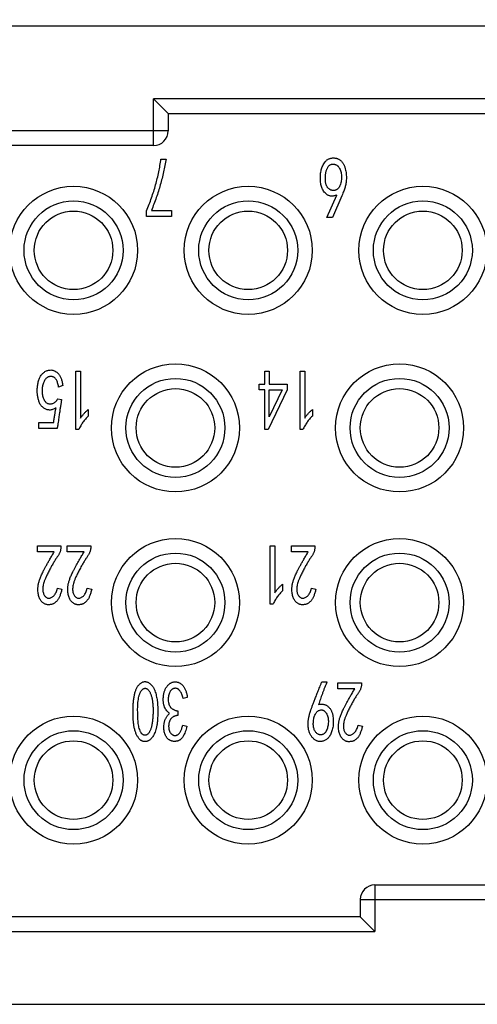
# Model space of a CAD drawing. Header units: millimetres. Extents: x 6 to 273, y 6 to 210.
# Tile 5 of 22: x 70 to 86, y 65 to 99. Entities that reach past the tile are written whole.
import ezdxf

# ---------------------------------------------------------------- set-up
doc = ezdxf.new("R2010")
doc.units = ezdxf.units.MM
doc.linetypes.add('SLD-Solid', pattern=[0])
doc.layers.add('DIMENSIONS', color=140, linetype='SLD-Solid', lineweight=25)
doc.styles.add('SLDTEXTSTYLE0', font='TXT', dxfattribs={"width": 0.7})
doc.dimstyles.new('SLDDIMSTYLE1', dxfattribs={"dimtxt": 2.158008, "dimasz": 3.302, "dimexe": 0, "dimexo": 0.0625, "dimgap": 0.539502, "dimtad": 0, "dimtih": 1, "dimtoh": 1, "dimrnd": 1e-09, "dimzin": 12, "dimdsep": 46, "dimtxsty": 'SLDTEXTSTYLE0', "dimsah": 1, "dimcen": 0.09, "dimadec": 0, "dimazin": 3, "dimtfac": 1, "dimtofl": 0, "dimtmove": 0, "dimatfit": 3, "dimfxl": 0, "dimfrac": 2, "dimtolj": 1, "dimtzin": 12, "dimarcsym": 0})

# ---------------------------------------------------------------- blocks, each defined once
blk = doc.blocks.new('_D_1')
at = {"layer": 'DIMENSIONS'}
for p, q in [((51.303, 96.896), (51.303, 116.674)), ((129.003, 96.896), (129.003, 116.674)), ((51.303, 113.499), (82.325, 113.499)), ((85.249, 113.499), (84.524, 113.499)), ((84.524, 113.499), (84.524, 110.07)), ((91.662, 113.499), (92.386, 113.499)), ((92.386, 113.499), (92.386, 110.07)), ((129.003, 113.499), (94.586, 113.499)), ((84.524, 110.07), (85.249, 110.07)), ((92.386, 110.07), (91.662, 110.07))]:
    blk.add_line(p, q, dxfattribs=at)
for points in [[(51.303, 113.499), (54.605, 112.991), (54.605, 114.007)], [(129.003, 113.499), (125.701, 114.007), (125.701, 112.991)]]:
    blk.add_solid(points, dxfattribs=at)
at = {"layer": 'DIMENSIONS', "char_height": 2.1167, "attachment_point": 1, "style": 'SLDTEXTSTYLE0'}
for s, insert in [('77.7', (85.249, 116.711)), ('3.06', (85.249, 112.798))]:
    blk.add_mtext(s, dxfattribs=dict(at, insert=insert))

msp = doc.modelspace()

# ---------------------------------------------------------------- linework, layer by layer
for p, q in [((120.453, 98.926), (59.853, 98.926)), ((105.403, 96.426), (74.903, 96.426)), ((74.903, 95.326), (74.903, 96.426)), ((74.903, 96.426), (75.403, 95.926)), ((75.403, 95.926), (75.403, 95.326)), ((75.403, 95.926), (104.903, 95.926)), ((74.903, 95.326), (66.603, 95.326)), ((74.903, 94.826), (74.903, 95.326)), ((75.403, 95.326), (74.903, 95.326)), ((74.903, 94.826), (66.603, 94.826)), ((75.156, 94.364), (75.333, 94.364)), ((80.86, 92.352), (81.196, 93.124)), ((81.372, 93.101), (81.044, 92.352)), ((74.659, 92.387), (74.659, 92.586)), ((75.517, 92.387), (74.659, 92.387)), ((74.828, 92.598), (75.517, 92.598)), ((75.517, 92.598), (75.517, 92.387)), ((81.044, 92.352), (80.86, 92.352)), ((72.233, 87.079), (72.393, 87.079)), ((72.233, 85.067), (72.233, 87.079)), ((72.393, 87.079), (72.393, 85.465)), ((78.722, 87.079), (78.875, 87.079)), ((78.722, 86.634), (78.722, 87.079)), ((78.875, 87.079), (78.875, 86.634)), ((79.933, 87.079), (80.093, 87.079)), ((79.933, 85.067), (79.933, 87.079)), ((80.093, 87.079), (80.093, 85.465)), ((78.53, 86.634), (78.722, 86.634)), ((78.53, 86.435), (78.53, 86.634)), ((78.875, 86.634), (79.492, 86.634)), ((79.492, 86.634), (79.492, 86.435)), ((71.784, 86.588), (71.64, 86.529)), ((78.722, 86.435), (78.53, 86.435)), ((78.722, 85.067), (78.722, 86.435)), ((79.492, 86.435), (78.843, 85.067)), ((78.875, 85.512), (78.875, 86.435)), ((78.875, 86.435), (79.324, 86.435)), ((79.324, 86.435), (78.875, 85.512)), ((71.608, 86.131), (71.744, 86.108)), ((72.657, 85.757), (72.657, 85.535)), ((80.357, 85.757), (80.357, 85.535)), ((70.958, 85.313), (71.471, 85.313)), ((70.958, 85.102), (70.958, 85.313)), ((71.592, 85.102), (70.958, 85.102)), ((72.329, 85.067), (72.233, 85.067)), ((78.843, 85.067), (78.722, 85.067)), ((80.029, 85.067), (79.933, 85.067)), ((70.91, 80.868), (70.91, 81.079)), ((70.91, 81.079), (71.72, 81.079)), ((71.487, 80.868), (70.91, 80.868)), ((71.72, 81.079), (71.72, 81.032)), ((71.936, 80.868), (71.936, 81.079)), ((71.936, 81.079), (72.746, 81.079)), ((72.513, 80.868), (71.936, 80.868)), ((72.746, 81.079), (72.746, 81.032)), ((78.907, 79.067), (78.907, 81.079)), ((78.907, 81.079), (79.067, 81.079)), ((79.067, 81.079), (79.067, 79.465)), ((79.636, 80.868), (79.636, 81.079)), ((79.636, 81.079), (80.446, 81.079)), ((80.213, 80.868), (79.636, 80.868)), ((80.446, 81.079), (80.446, 81.032)), ((71.599, 79.617), (71.752, 79.582)), ((72.625, 79.617), (72.778, 79.582)), ((79.332, 79.757), (79.332, 79.535)), ((80.325, 79.617), (80.478, 79.582)), ((79.003, 79.067), (78.907, 79.067)), ((80.684, 76.409), (80.86, 76.409)), ((81.237, 76.374), (82.046, 76.374)), ((81.237, 76.164), (81.237, 76.374)), ((81.814, 76.164), (81.237, 76.164)), ((82.046, 76.374), (82.046, 76.327)), ((76.062, 75.871), (75.918, 75.836)), ((75.734, 75.403), (75.734, 75.251)), ((75.902, 74.912), (76.046, 74.877)), ((81.926, 74.912), (82.078, 74.877)), ((82.503, 69.426), (82.503, 68.926)), ((82.503, 69.426), (97.803, 69.426)), ((82.003, 68.926), (82.003, 68.326)), ((82.003, 68.926), (82.503, 68.926)), ((82.503, 68.926), (82.503, 67.826)), ((82.503, 68.926), (97.803, 68.926)), ((82.003, 68.326), (64.903, 68.326)), ((82.503, 67.826), (82.003, 68.326)), ((64.903, 67.826), (82.503, 67.826)), ((59.853, 65.326), (120.453, 65.326))]:
    msp.add_line(p, q)
for centre, radius in [((72.153, 91.226), 2.2), ((78.153, 91.226), 2.2), ((84.153, 91.226), 2.2), ((72.153, 91.226), 1.35), ((78.153, 91.226), 1.35), ((84.153, 91.226), 1.35), ((75.653, 85.126), 2.2), ((83.353, 85.126), 2.2), ((75.653, 85.126), 1.35), ((83.353, 85.126), 1.35), ((75.653, 79.126), 2.2), ((83.353, 79.126), 2.2), ((75.653, 79.126), 1.35), ((83.353, 79.126), 1.35), ((72.153, 73.026), 2.2), ((78.153, 73.026), 2.2), ((84.153, 73.026), 2.2), ((72.153, 73.026), 1.35), ((78.153, 73.026), 1.35), ((84.153, 73.026), 1.35)]:
    msp.add_circle(centre, radius)
for centre, start, end in [((74.903, 95.326), 270, 0), ((82.503, 68.926), 90, 180)]:
    msp.add_arc(centre, 0.5, start, end)
for points, knots in [([(81.196, 93.124), (81.179, 93.118), (81.145, 93.106), (81.095, 93.094), (81.047, 93.088), (81.003, 93.088), (80.961, 93.093), (80.921, 93.105), (80.884, 93.123), (80.841, 93.155), (80.793, 93.2), (80.743, 93.258), (80.705, 93.321), (80.678, 93.387), (80.659, 93.457), (80.644, 93.528), (80.635, 93.603), (80.631, 93.68), (80.631, 93.758), (80.637, 93.836), (80.647, 93.914), (80.662, 93.99), (80.684, 94.064), (80.712, 94.135), (80.748, 94.202), (80.783, 94.255), (80.815, 94.294), (80.842, 94.319), (80.87, 94.341), (80.901, 94.36), (80.935, 94.376), (80.971, 94.387), (81.009, 94.395), (81.048, 94.399), (81.088, 94.401), (81.127, 94.398), (81.164, 94.393), (81.2, 94.383), (81.235, 94.371), (81.268, 94.354), (81.299, 94.335), (81.329, 94.312), (81.357, 94.286), (81.383, 94.257), (81.407, 94.225), (81.427, 94.191), (81.446, 94.155), (81.463, 94.116), (81.478, 94.074), (81.493, 94.016), (81.508, 93.942), (81.521, 93.853), (81.527, 93.766), (81.526, 93.708), (81.525, 93.68)], [0, 0, 0, 0, 0.019492, 0.037383, 0.054008, 0.069456, 0.084128, 0.098358, 0.112515, 0.126758, 0.154837, 0.181286, 0.206637, 0.231417, 0.256297, 0.28196, 0.308222, 0.335374, 0.362786, 0.390119, 0.417321, 0.444528, 0.47151, 0.498087, 0.524716, 0.551347, 0.564571, 0.577319, 0.589952, 0.602523, 0.615333, 0.628361, 0.641848, 0.65588, 0.669973, 0.683633, 0.696806, 0.709626, 0.722513, 0.735382, 0.748241, 0.761418, 0.774704, 0.788326, 0.801956, 0.815827, 0.830188, 0.845044, 0.860275, 0.876294, 0.908462, 0.939648, 0.970163, 1, 1, 1, 1]), ([(74.659, 92.586), (74.69, 92.66), (74.751, 92.807), (74.833, 93.029), (74.907, 93.252), (74.973, 93.474), (75.031, 93.696), (75.081, 93.919), (75.124, 94.141), (75.145, 94.29), (75.156, 94.364)], [0, 0, 0, 0, 0.129528, 0.257532, 0.384061, 0.509256, 0.633319, 0.756386, 0.878549, 1, 1, 1, 1]), ([(75.333, 94.364), (75.32, 94.29), (75.295, 94.141), (75.248, 93.92), (75.195, 93.698), (75.135, 93.477), (75.068, 93.257), (74.995, 93.036), (74.915, 92.816), (74.857, 92.671), (74.828, 92.598)], [0, 0, 0, 0, 0.1226011, 0.245455, 0.3690805, 0.493407, 0.6185443, 0.7447491, 0.8717481, 1, 1, 1, 1]), ([(80.871, 93.397), (80.867, 93.402), (80.857, 93.419), (80.841, 93.45), (80.828, 93.491), (80.817, 93.535), (80.809, 93.585), (80.805, 93.64), (80.803, 93.698), (80.804, 93.756), (80.808, 93.812), (80.814, 93.864), (80.823, 93.913), (80.834, 93.958), (80.848, 93.999), (80.864, 94.037), (80.883, 94.071), (80.904, 94.101), (80.925, 94.127), (80.949, 94.148), (80.973, 94.166), (80.999, 94.178), (81.027, 94.186), (81.055, 94.19), (81.085, 94.189), (81.114, 94.185), (81.141, 94.177), (81.168, 94.167), (81.193, 94.152), (81.216, 94.135), (81.239, 94.115), (81.259, 94.092), (81.271, 94.075), (81.277, 94.066)], [0, 0, 0, 0, 0.0088317, 0.0253855, 0.0434077, 0.0628738, 0.0840223, 0.1071835, 0.1321153, 0.1574088, 0.1811046, 0.2032429, 0.2240908, 0.2437346, 0.2622775, 0.279674, 0.295995, 0.3113972, 0.3255687, 0.3389303, 0.3514352, 0.3636467, 0.3754769, 0.3875013, 0.3999672, 0.4125618, 0.4247443, 0.4365858, 0.4485641, 0.4607701, 0.4733553, 0.4864735, 0.5, 0.5, 0.5, 0.5]), ([(81.277, 94.066), (81.289, 94.047), (81.311, 94.006), (81.335, 93.939), (81.35, 93.864), (81.358, 93.785), (81.358, 93.702), (81.35, 93.62), (81.334, 93.54), (81.315, 93.476), (81.295, 93.428), (81.277, 93.396), (81.258, 93.368), (81.237, 93.343), (81.212, 93.323), (81.186, 93.307), (81.158, 93.295), (81.128, 93.287), (81.098, 93.283), (81.068, 93.283), (81.038, 93.286), (81.01, 93.293), (80.982, 93.304), (80.955, 93.318), (80.928, 93.336), (80.903, 93.358), (80.884, 93.378), (80.874, 93.392), (80.871, 93.397)], [0.5, 0.5, 0.5, 0.5, 0.5285324, 0.5584976, 0.5903781, 0.624821, 0.6601869, 0.6949944, 0.7292064, 0.7633452, 0.7798514, 0.7952656, 0.8096019, 0.8232372, 0.8363759, 0.8490409, 0.8620098, 0.8750767, 0.888191, 0.9008361, 0.9131802, 0.9256246, 0.9382151, 0.9510853, 0.9644016, 0.9785731, 0.9932291, 1, 1, 1, 1]), ([(81.525, 93.68), (81.523, 93.653), (81.52, 93.6), (81.511, 93.525), (81.498, 93.457), (81.481, 93.392), (81.46, 93.328), (81.435, 93.259), (81.405, 93.182), (81.384, 93.129), (81.372, 93.101)], [0, 0, 0, 0, 0.135494, 0.261459, 0.37634, 0.482502, 0.590689, 0.713441, 0.84972, 1, 1, 1, 1]), ([(72.153, 89.526), (71.215, 89.526), (70.453, 90.288), (70.453, 92.164), (71.215, 92.926), (72.153, 92.926)], [0, 0, 0, 0, 0.5, 0.5, 1, 1, 1, 1]), ([(72.153, 92.926), (73.091, 92.926), (73.853, 92.164), (73.853, 90.288), (73.091, 89.526), (72.153, 89.526)], [0, 0, 0, 0, 0.5, 0.5, 1, 1, 1, 1]), ([(78.153, 89.526), (77.215, 89.526), (76.453, 90.288), (76.453, 92.164), (77.215, 92.926), (78.153, 92.926)], [0, 0, 0, 0, 0.5, 0.5, 1, 1, 1, 1]), ([(78.153, 92.926), (79.091, 92.926), (79.853, 92.164), (79.853, 90.288), (79.091, 89.526), (78.153, 89.526)], [0, 0, 0, 0, 0.5, 0.5, 1, 1, 1, 1]), ([(84.153, 89.526), (83.215, 89.526), (82.453, 90.288), (82.453, 92.164), (83.215, 92.926), (84.153, 92.926)], [0, 0, 0, 0, 0.5, 0.5, 1, 1, 1, 1]), ([(84.153, 92.926), (85.091, 92.926), (85.853, 92.164), (85.853, 90.288), (85.091, 89.526), (84.153, 89.526)], [0, 0, 0, 0, 0.5, 0.5, 1, 1, 1, 1]), ([(71.551, 85.816), (71.532, 85.803), (71.495, 85.779), (71.438, 85.755), (71.382, 85.741), (71.328, 85.738), (71.275, 85.745), (71.224, 85.759), (71.174, 85.781), (71.126, 85.809), (71.081, 85.844), (71.043, 85.885), (71.01, 85.932), (70.978, 86.003), (70.947, 86.095), (70.925, 86.189), (70.913, 86.265), (70.908, 86.324), (70.905, 86.385), (70.906, 86.448), (70.91, 86.512), (70.917, 86.578), (70.928, 86.644), (70.941, 86.71), (70.959, 86.774), (70.981, 86.833), (71.007, 86.885), (71.037, 86.933), (71.071, 86.975), (71.109, 87.012), (71.15, 87.045), (71.194, 87.074), (71.243, 87.097), (71.295, 87.111), (71.35, 87.117), (71.408, 87.116), (71.468, 87.103), (71.527, 87.077), (71.584, 87.037), (71.629, 86.994), (71.663, 86.953), (71.687, 86.916), (71.709, 86.873), (71.728, 86.826), (71.745, 86.774), (71.761, 86.716), (71.774, 86.654), (71.78, 86.61), (71.784, 86.588)], [0, 0, 0, 0, 0.024615, 0.04684, 0.067103, 0.086036, 0.104627, 0.123428, 0.142804, 0.162954, 0.183386, 0.203344, 0.223637, 0.244575, 0.286534, 0.32744, 0.34798, 0.368988, 0.390863, 0.413493, 0.43663, 0.460166, 0.484196, 0.508759, 0.532605, 0.554919, 0.576061, 0.595926, 0.615098, 0.63395, 0.652807, 0.671638, 0.690572, 0.709564, 0.729368, 0.750302, 0.772007, 0.79456, 0.81898, 0.846062, 0.860708, 0.876531, 0.893446, 0.911724, 0.93133, 0.952687, 0.975486, 1, 1, 1, 1]), ([(71.64, 86.529), (71.635, 86.554), (71.626, 86.601), (71.608, 86.667), (71.589, 86.725), (71.565, 86.773), (71.541, 86.814), (71.512, 86.845), (71.482, 86.868), (71.448, 86.881), (71.415, 86.887), (71.383, 86.891), (71.353, 86.891), (71.324, 86.888), (71.297, 86.881), (71.272, 86.87), (71.248, 86.857), (71.219, 86.833), (71.187, 86.799), (71.154, 86.751), (71.126, 86.699), (71.106, 86.64), (71.09, 86.576), (71.079, 86.509), (71.075, 86.438), (71.074, 86.366), (71.078, 86.294), (71.09, 86.226), (71.106, 86.164), (71.129, 86.109), (71.157, 86.061), (71.187, 86.02), (71.223, 85.989), (71.262, 85.966), (71.304, 85.953), (71.349, 85.948), (71.396, 85.954), (71.445, 85.966), (71.493, 85.99), (71.537, 86.026), (71.577, 86.074), (71.597, 86.111), (71.608, 86.131)], [0, 0, 0, 0, 0.03708, 0.070394, 0.099924, 0.125909, 0.148706, 0.169041, 0.187167, 0.204427, 0.221041, 0.236555, 0.251133, 0.265178, 0.2785, 0.29176, 0.305098, 0.318624, 0.34627, 0.374168, 0.402986, 0.433255, 0.465021, 0.498189, 0.532716, 0.568841, 0.604618, 0.63782, 0.668928, 0.698195, 0.725263, 0.749942, 0.772558, 0.794045, 0.815091, 0.836763, 0.859486, 0.884185, 0.910072, 0.937258, 0.966957, 1, 1, 1, 1]), ([(75.653, 83.426), (74.715, 83.426), (73.953, 84.188), (73.953, 86.064), (74.715, 86.826), (75.653, 86.826)], [0, 0, 0, 0, 0.5, 0.5, 1, 1, 1, 1]), ([(75.653, 86.826), (76.591, 86.826), (77.353, 86.064), (77.353, 84.188), (76.591, 83.426), (75.653, 83.426)], [0, 0, 0, 0, 0.5, 0.5, 1, 1, 1, 1]), ([(83.353, 83.426), (82.415, 83.426), (81.653, 84.188), (81.653, 86.064), (82.415, 86.826), (83.353, 86.826)], [0, 0, 0, 0, 0.5, 0.5, 1, 1, 1, 1]), ([(83.353, 86.826), (84.291, 86.826), (85.053, 86.064), (85.053, 84.188), (84.291, 83.426), (83.353, 83.426)], [0, 0, 0, 0, 0.5, 0.5, 1, 1, 1, 1]), ([(71.744, 86.108), (71.743, 86.104), (71.741, 86.094), (71.737, 86.075), (71.733, 86.049), (71.728, 86.017), (71.722, 85.977), (71.714, 85.932), (71.707, 85.879), (71.697, 85.819), (71.687, 85.753), (71.677, 85.68), (71.664, 85.6), (71.652, 85.514), (71.638, 85.42), (71.623, 85.32), (71.608, 85.213), (71.597, 85.14), (71.592, 85.102)], [0, 0, 0, 0, 0.012193, 0.031236, 0.056717, 0.089058, 0.127842, 0.173554, 0.226065, 0.285503, 0.350962, 0.423706, 0.502957, 0.589008, 0.681565, 0.780986, 0.887271, 1, 1, 1, 1]), ([(71.471, 85.313), (71.475, 85.338), (71.481, 85.388), (71.491, 85.461), (71.501, 85.53), (71.511, 85.595), (71.521, 85.656), (71.531, 85.713), (71.541, 85.765), (71.548, 85.799), (71.551, 85.816)], [0, 0, 0, 0, 0.152626, 0.296822, 0.433564, 0.562611, 0.68326, 0.796363, 0.901937, 1, 1, 1, 1]), ([(72.393, 85.465), (72.411, 85.49), (72.448, 85.542), (72.511, 85.615), (72.581, 85.688), (72.631, 85.734), (72.657, 85.757)], [0, 0, 0, 0, 0.236834, 0.481105, 0.735438, 1, 1, 1, 1]), ([(80.093, 85.465), (80.111, 85.49), (80.148, 85.542), (80.211, 85.615), (80.281, 85.688), (80.331, 85.734), (80.357, 85.757)], [0, 0, 0, 0, 0.236834, 0.481105, 0.735438, 1, 1, 1, 1]), ([(72.657, 85.535), (72.625, 85.501), (72.559, 85.433), (72.473, 85.319), (72.395, 85.197), (72.351, 85.111), (72.329, 85.067)], [0, 0, 0, 0, 0.246105, 0.493546, 0.744232, 1, 1, 1, 1]), ([(80.357, 85.535), (80.325, 85.501), (80.259, 85.433), (80.173, 85.319), (80.095, 85.197), (80.051, 85.111), (80.029, 85.067)], [0, 0, 0, 0, 0.246105, 0.493546, 0.744232, 1, 1, 1, 1]), ([(71.351, 79.055), (71.338, 79.054), (71.313, 79.051), (71.276, 79.05), (71.24, 79.054), (71.207, 79.061), (71.173, 79.073), (71.141, 79.09), (71.107, 79.114), (71.073, 79.143), (71.04, 79.18), (71.011, 79.224), (70.985, 79.277), (70.961, 79.337), (70.942, 79.405), (70.931, 79.48), (70.927, 79.561), (70.929, 79.633), (70.934, 79.694), (70.943, 79.742), (70.953, 79.793), (70.967, 79.846), (70.984, 79.901), (71.005, 79.959), (71.028, 80.018), (71.055, 80.081), (71.087, 80.15), (71.125, 80.226), (71.169, 80.311), (71.22, 80.405), (71.278, 80.508), (71.342, 80.62), (71.412, 80.741), (71.462, 80.825), (71.487, 80.868)], [0, 0, 0, 0, 0.017858, 0.03484, 0.05091, 0.066245, 0.081983, 0.098766, 0.117335, 0.137766, 0.159853, 0.184167, 0.210922, 0.240364, 0.272314, 0.306495, 0.343469, 0.38337, 0.404588, 0.426986, 0.450608, 0.475702, 0.501932, 0.529784, 0.558859, 0.589554, 0.623298, 0.66215, 0.70595, 0.754626, 0.808629, 0.867257, 0.931226, 1, 1, 1, 1]), ([(71.72, 81.032), (71.719, 81.018), (71.717, 80.989), (71.71, 80.947), (71.701, 80.905), (71.688, 80.865), (71.673, 80.826), (71.654, 80.788), (71.633, 80.751), (71.607, 80.715), (71.58, 80.677), (71.551, 80.635), (71.52, 80.587), (71.489, 80.535), (71.454, 80.478), (71.419, 80.415), (71.381, 80.348), (71.343, 80.278), (71.306, 80.207), (71.27, 80.139), (71.239, 80.075), (71.211, 80.015), (71.187, 79.959), (71.166, 79.907), (71.149, 79.86), (71.131, 79.804), (71.114, 79.739), (71.101, 79.666), (71.095, 79.598), (71.097, 79.536), (71.106, 79.48), (71.123, 79.429), (71.144, 79.382), (71.173, 79.342), (71.206, 79.309), (71.243, 79.286), (71.282, 79.275), (71.324, 79.276), (71.366, 79.287), (71.407, 79.306), (71.447, 79.335), (71.486, 79.371), (71.522, 79.418), (71.553, 79.475), (71.58, 79.542), (71.593, 79.591), (71.599, 79.617)], [0, 0, 0, 0, 0.017468, 0.034559, 0.051538, 0.068501, 0.085379, 0.102277, 0.119361, 0.13675, 0.155352, 0.176022, 0.198579, 0.223275, 0.250062, 0.278916, 0.309866, 0.342745, 0.375614, 0.40653, 0.435188, 0.461676, 0.486163, 0.508506, 0.528723, 0.546839, 0.579569, 0.609426, 0.636496, 0.661237, 0.683995, 0.705361, 0.725844, 0.745802, 0.764519, 0.781242, 0.797338, 0.813707, 0.830937, 0.848778, 0.868392, 0.889702, 0.913144, 0.93902, 0.967926, 1, 1, 1, 1]), ([(72.377, 79.055), (72.364, 79.054), (72.339, 79.051), (72.301, 79.05), (72.266, 79.054), (72.232, 79.061), (72.199, 79.073), (72.166, 79.09), (72.133, 79.114), (72.099, 79.143), (72.066, 79.18), (72.036, 79.224), (72.01, 79.277), (71.987, 79.337), (71.968, 79.405), (71.957, 79.48), (71.953, 79.561), (71.955, 79.633), (71.96, 79.694), (71.968, 79.742), (71.979, 79.793), (71.993, 79.846), (72.01, 79.901), (72.03, 79.959), (72.054, 80.018), (72.081, 80.081), (72.113, 80.15), (72.151, 80.226), (72.195, 80.311), (72.246, 80.405), (72.304, 80.508), (72.368, 80.62), (72.438, 80.741), (72.487, 80.825), (72.513, 80.868)], [0, 0, 0, 0, 0.017858, 0.03484, 0.05091, 0.066245, 0.081983, 0.098766, 0.117335, 0.137766, 0.159853, 0.184167, 0.210922, 0.240364, 0.272314, 0.306495, 0.343469, 0.38337, 0.404588, 0.426986, 0.450608, 0.475702, 0.501932, 0.529784, 0.558859, 0.589554, 0.623298, 0.66215, 0.70595, 0.754626, 0.808629, 0.867257, 0.931226, 1, 1, 1, 1]), ([(72.746, 81.032), (72.745, 81.018), (72.743, 80.989), (72.736, 80.947), (72.727, 80.905), (72.714, 80.865), (72.699, 80.826), (72.68, 80.788), (72.659, 80.751), (72.633, 80.715), (72.606, 80.677), (72.577, 80.635), (72.546, 80.587), (72.514, 80.535), (72.48, 80.478), (72.445, 80.415), (72.407, 80.348), (72.369, 80.278), (72.331, 80.207), (72.296, 80.139), (72.265, 80.075), (72.237, 80.015), (72.213, 79.959), (72.192, 79.907), (72.175, 79.86), (72.156, 79.804), (72.14, 79.739), (72.127, 79.666), (72.121, 79.598), (72.123, 79.536), (72.132, 79.48), (72.148, 79.429), (72.17, 79.382), (72.199, 79.342), (72.232, 79.309), (72.268, 79.286), (72.308, 79.275), (72.35, 79.276), (72.391, 79.287), (72.433, 79.306), (72.472, 79.335), (72.511, 79.371), (72.548, 79.418), (72.579, 79.475), (72.606, 79.542), (72.618, 79.591), (72.625, 79.617)], [0, 0, 0, 0, 0.017468, 0.034559, 0.051538, 0.068501, 0.085379, 0.102277, 0.119361, 0.13675, 0.155352, 0.176022, 0.198579, 0.223275, 0.250062, 0.278916, 0.309866, 0.342745, 0.375614, 0.40653, 0.435188, 0.461676, 0.486163, 0.508506, 0.528723, 0.546839, 0.579569, 0.609426, 0.636496, 0.661237, 0.683995, 0.705361, 0.725844, 0.745802, 0.764519, 0.781242, 0.797338, 0.813707, 0.830937, 0.848778, 0.868392, 0.889702, 0.913144, 0.93902, 0.967926, 1, 1, 1, 1]), ([(80.077, 79.055), (80.064, 79.054), (80.039, 79.051), (80.001, 79.05), (79.966, 79.054), (79.932, 79.061), (79.899, 79.073), (79.866, 79.09), (79.833, 79.114), (79.799, 79.143), (79.766, 79.18), (79.736, 79.224), (79.71, 79.277), (79.687, 79.337), (79.668, 79.405), (79.657, 79.48), (79.653, 79.561), (79.655, 79.633), (79.66, 79.694), (79.668, 79.742), (79.679, 79.793), (79.693, 79.846), (79.71, 79.901), (79.73, 79.959), (79.754, 80.018), (79.781, 80.081), (79.813, 80.15), (79.851, 80.226), (79.895, 80.311), (79.946, 80.405), (80.004, 80.508), (80.068, 80.62), (80.138, 80.741), (80.187, 80.825), (80.213, 80.868)], [0, 0, 0, 0, 0.017858, 0.03484, 0.05091, 0.066245, 0.081983, 0.098766, 0.117335, 0.137766, 0.159853, 0.184167, 0.210922, 0.240364, 0.272314, 0.306495, 0.343469, 0.38337, 0.404588, 0.426986, 0.450608, 0.475702, 0.501932, 0.529784, 0.558859, 0.589554, 0.623298, 0.66215, 0.70595, 0.754626, 0.808629, 0.867257, 0.931226, 1, 1, 1, 1]), ([(80.446, 81.032), (80.445, 81.018), (80.443, 80.989), (80.436, 80.947), (80.427, 80.905), (80.414, 80.865), (80.399, 80.826), (80.38, 80.788), (80.359, 80.751), (80.333, 80.715), (80.306, 80.677), (80.277, 80.635), (80.246, 80.587), (80.214, 80.535), (80.18, 80.478), (80.145, 80.415), (80.107, 80.348), (80.069, 80.278), (80.031, 80.207), (79.996, 80.139), (79.965, 80.075), (79.937, 80.015), (79.913, 79.959), (79.892, 79.907), (79.875, 79.86), (79.856, 79.804), (79.84, 79.739), (79.827, 79.666), (79.821, 79.598), (79.823, 79.536), (79.832, 79.48), (79.848, 79.429), (79.87, 79.382), (79.899, 79.342), (79.932, 79.309), (79.968, 79.286), (80.008, 79.275), (80.05, 79.276), (80.091, 79.287), (80.133, 79.306), (80.172, 79.335), (80.211, 79.371), (80.248, 79.418), (80.279, 79.475), (80.306, 79.542), (80.318, 79.591), (80.325, 79.617)], [0, 0, 0, 0, 0.017468, 0.034559, 0.051538, 0.068501, 0.085379, 0.102277, 0.119361, 0.13675, 0.155352, 0.176022, 0.198579, 0.223275, 0.250062, 0.278916, 0.309866, 0.342745, 0.375614, 0.40653, 0.435188, 0.461676, 0.486163, 0.508506, 0.528723, 0.546839, 0.579569, 0.609426, 0.636496, 0.661237, 0.683995, 0.705361, 0.725844, 0.745802, 0.764519, 0.781242, 0.797338, 0.813707, 0.830937, 0.848778, 0.868392, 0.889702, 0.913144, 0.93902, 0.967926, 1, 1, 1, 1]), ([(75.653, 77.426), (74.715, 77.426), (73.953, 78.188), (73.953, 80.064), (74.715, 80.826), (75.653, 80.826)], [0, 0, 0, 0, 0.5, 0.5, 1, 1, 1, 1]), ([(75.653, 80.826), (76.591, 80.826), (77.353, 80.064), (77.353, 78.188), (76.591, 77.426), (75.653, 77.426)], [0, 0, 0, 0, 0.5, 0.5, 1, 1, 1, 1]), ([(83.353, 77.426), (82.415, 77.426), (81.653, 78.188), (81.653, 80.064), (82.415, 80.826), (83.353, 80.826)], [0, 0, 0, 0, 0.5, 0.5, 1, 1, 1, 1]), ([(83.353, 80.826), (84.291, 80.826), (85.053, 80.064), (85.053, 78.188), (84.291, 77.426), (83.353, 77.426)], [0, 0, 0, 0, 0.5, 0.5, 1, 1, 1, 1]), ([(71.752, 79.582), (71.747, 79.56), (71.736, 79.518), (71.719, 79.458), (71.699, 79.402), (71.68, 79.35), (71.659, 79.303), (71.636, 79.261), (71.613, 79.224), (71.589, 79.19), (71.563, 79.161), (71.536, 79.135), (71.508, 79.113), (71.479, 79.094), (71.449, 79.079), (71.417, 79.068), (71.385, 79.059), (71.362, 79.057), (71.351, 79.055)], [0, 0, 0, 0, 0.094709, 0.183409, 0.266831, 0.344918, 0.416696, 0.484058, 0.546731, 0.604511, 0.659152, 0.711536, 0.762104, 0.810831, 0.858185, 0.905039, 0.952393, 1, 1, 1, 1]), ([(72.778, 79.582), (72.772, 79.56), (72.762, 79.518), (72.744, 79.458), (72.725, 79.402), (72.706, 79.35), (72.685, 79.303), (72.662, 79.261), (72.639, 79.224), (72.614, 79.19), (72.589, 79.161), (72.562, 79.135), (72.534, 79.113), (72.505, 79.094), (72.475, 79.079), (72.443, 79.068), (72.41, 79.059), (72.388, 79.057), (72.377, 79.055)], [0, 0, 0, 0, 0.094709, 0.183409, 0.266831, 0.344918, 0.416696, 0.484058, 0.546731, 0.604511, 0.659152, 0.711536, 0.762104, 0.810831, 0.858185, 0.905039, 0.952393, 1, 1, 1, 1]), ([(79.332, 79.535), (79.299, 79.501), (79.234, 79.433), (79.147, 79.319), (79.069, 79.197), (79.025, 79.111), (79.003, 79.067)], [0, 0, 0, 0, 0.246105, 0.493546, 0.744232, 1, 1, 1, 1]), ([(79.067, 79.465), (79.085, 79.49), (79.122, 79.542), (79.185, 79.615), (79.255, 79.688), (79.306, 79.734), (79.332, 79.757)], [0, 0, 0, 0, 0.236834, 0.481105, 0.735438, 1, 1, 1, 1]), ([(80.478, 79.582), (80.472, 79.56), (80.462, 79.518), (80.444, 79.458), (80.425, 79.402), (80.406, 79.35), (80.385, 79.303), (80.362, 79.261), (80.339, 79.224), (80.314, 79.19), (80.289, 79.161), (80.262, 79.135), (80.234, 79.113), (80.205, 79.094), (80.175, 79.079), (80.143, 79.068), (80.11, 79.059), (80.088, 79.057), (80.077, 79.055)], [0, 0, 0, 0, 0.094709, 0.183409, 0.266831, 0.344918, 0.416696, 0.484058, 0.546731, 0.604511, 0.659152, 0.711536, 0.762104, 0.810831, 0.858185, 0.905039, 0.952393, 1, 1, 1, 1]), ([(74.198, 75.501), (74.198, 75.513), (74.2, 75.553), (74.203, 75.618), (74.208, 75.696), (74.216, 75.77), (74.225, 75.84), (74.236, 75.906), (74.248, 75.968), (74.263, 76.026), (74.279, 76.081), (74.297, 76.132), (74.317, 76.179), (74.339, 76.221), (74.363, 76.26), (74.391, 76.294), (74.419, 76.326), (74.45, 76.352), (74.483, 76.375), (74.517, 76.392), (74.551, 76.404), (74.586, 76.411), (74.62, 76.411), (74.655, 76.407), (74.689, 76.395), (74.724, 76.379), (74.757, 76.357), (74.789, 76.332), (74.819, 76.303), (74.848, 76.274), (74.873, 76.241), (74.896, 76.208), (74.916, 76.171), (74.934, 76.133), (74.954, 76.08), (74.975, 76.01), (74.998, 75.925), (75.015, 75.838), (75.027, 75.763), (75.035, 75.7), (75.039, 75.649), (75.042, 75.593), (75.045, 75.534), (75.046, 75.47), (75.047, 75.403), (75.046, 75.332), (75.045, 75.283), (75.045, 75.257)], [0.5, 0.5, 0.5, 0.5, 0.507659, 0.5244895, 0.5405381, 0.5558155, 0.5703343, 0.5841972, 0.5972447, 0.6096936, 0.6214364, 0.6325524, 0.6429672, 0.6529668, 0.6623696, 0.6713497, 0.680018, 0.6884564, 0.6966909, 0.7046499, 0.7120308, 0.7192213, 0.7261967, 0.7333292, 0.7407387, 0.7484586, 0.756867, 0.7655256, 0.7739412, 0.7824179, 0.7908254, 0.7992581, 0.8077437, 0.816463, 0.825265, 0.8432527, 0.8613629, 0.8797943, 0.89845, 0.908266, 0.9189446, 0.9304129, 0.9426753, 0.9557336, 0.9696836, 0.9844384, 1, 1, 1, 1]), ([(74.357, 75.563), (74.357, 75.572), (74.359, 75.618), (74.365, 75.698), (74.379, 75.801), (74.395, 75.884), (74.41, 75.946), (74.424, 75.988), (74.439, 76.027), (74.456, 76.061), (74.474, 76.091), (74.494, 76.118), (74.516, 76.14), (74.539, 76.158), (74.563, 76.172), (74.587, 76.181), (74.611, 76.183), (74.635, 76.181), (74.659, 76.172), (74.683, 76.159), (74.707, 76.141), (74.729, 76.116), (74.751, 76.088), (74.772, 76.054), (74.791, 76.016), (74.808, 75.974), (74.824, 75.927), (74.838, 75.876), (74.85, 75.82), (74.865, 75.737), (74.878, 75.628), (74.886, 75.488), (74.885, 75.341), (74.88, 75.239), (74.876, 75.187)], [0, 0, 0, 0, 0.0078344, 0.0375254, 0.0661917, 0.0939336, 0.1071067, 0.1192628, 0.1305679, 0.1410849, 0.1508296, 0.1598547, 0.1683804, 0.1765467, 0.1840832, 0.1910294, 0.1976338, 0.2042382, 0.211033, 0.2184071, 0.2265734, 0.2356911, 0.2456478, 0.2564791, 0.2680638, 0.2805888, 0.2942165, 0.3089265, 0.3247098, 0.3416863, 0.3778877, 0.4161472, 0.4568531, 0.5, 0.5, 0.5, 0.5]), ([(75.453, 75.322), (75.435, 75.334), (75.399, 75.359), (75.352, 75.409), (75.312, 75.467), (75.285, 75.521), (75.266, 75.569), (75.255, 75.608), (75.247, 75.651), (75.24, 75.695), (75.237, 75.743), (75.235, 75.793), (75.237, 75.846), (75.241, 75.901), (75.247, 75.956), (75.256, 76.009), (75.269, 76.059), (75.286, 76.106), (75.304, 76.151), (75.327, 76.193), (75.352, 76.233), (75.381, 76.269), (75.411, 76.302), (75.443, 76.33), (75.475, 76.354), (75.509, 76.373), (75.544, 76.388), (75.58, 76.398), (75.616, 76.404), (75.654, 76.404), (75.691, 76.401), (75.727, 76.393), (75.763, 76.382), (75.796, 76.366), (75.829, 76.346), (75.86, 76.322), (75.891, 76.295), (75.919, 76.263), (75.946, 76.228), (75.97, 76.188), (75.992, 76.144), (76.011, 76.097), (76.028, 76.046), (76.042, 75.991), (76.054, 75.933), (76.06, 75.892), (76.062, 75.871)], [0, 0, 0, 0, 0.031425, 0.063258, 0.096479, 0.13166, 0.150219, 0.16976, 0.190209, 0.2117, 0.234266, 0.258225, 0.283422, 0.310122, 0.336731, 0.362327, 0.387066, 0.410833, 0.434149, 0.456593, 0.478986, 0.501043, 0.522376, 0.542558, 0.561761, 0.580251, 0.598119, 0.615704, 0.633254, 0.651221, 0.669055, 0.686792, 0.70416, 0.721898, 0.739957, 0.758664, 0.777955, 0.798275, 0.8195, 0.841562, 0.864646, 0.888994, 0.914394, 0.941487, 0.969953, 1, 1, 1, 1]), ([(75.918, 75.836), (75.912, 75.861), (75.901, 75.908), (75.878, 75.974), (75.849, 76.034), (75.821, 76.079), (75.796, 76.111), (75.776, 76.131), (75.756, 76.148), (75.733, 76.161), (75.71, 76.172), (75.685, 76.178), (75.66, 76.181), (75.633, 76.182), (75.607, 76.179), (75.582, 76.172), (75.558, 76.161), (75.535, 76.147), (75.515, 76.128), (75.495, 76.107), (75.477, 76.081), (75.455, 76.043), (75.432, 75.989), (75.414, 75.921), (75.404, 75.848), (75.404, 75.773), (75.412, 75.7), (75.428, 75.633), (75.453, 75.575), (75.482, 75.533), (75.51, 75.505), (75.533, 75.485), (75.56, 75.467), (75.589, 75.451), (75.621, 75.437), (75.656, 75.424), (75.694, 75.412), (75.72, 75.406), (75.734, 75.403)], [0, 0, 0, 0, 0.048632, 0.094132, 0.136778, 0.177473, 0.196612, 0.214856, 0.2322, 0.248793, 0.265109, 0.281367, 0.298064, 0.315172, 0.332425, 0.349298, 0.36587, 0.383141, 0.401028, 0.419684, 0.439603, 0.461344, 0.506305, 0.551882, 0.599119, 0.648757, 0.697285, 0.741223, 0.78177, 0.819815, 0.838856, 0.858568, 0.879179, 0.90078, 0.923502, 0.947463, 0.972927, 1, 1, 1, 1]), ([(80.572, 75.626), (80.588, 75.629), (80.62, 75.636), (80.667, 75.64), (80.712, 75.638), (80.755, 75.631), (80.796, 75.619), (80.835, 75.601), (80.871, 75.579), (80.905, 75.55), (80.936, 75.518), (80.964, 75.483), (80.99, 75.446), (81.011, 75.405), (81.03, 75.362), (81.045, 75.316), (81.057, 75.267), (81.068, 75.199), (81.076, 75.116), (81.079, 75.018), (81.074, 74.925), (81.062, 74.838), (81.044, 74.757), (81.021, 74.683), (80.994, 74.616), (80.962, 74.556), (80.926, 74.505), (80.887, 74.46), (80.844, 74.424), (80.797, 74.397), (80.751, 74.377), (80.707, 74.362), (80.664, 74.353), (80.624, 74.35), (80.585, 74.353), (80.546, 74.362), (80.506, 74.377), (80.466, 74.397), (80.427, 74.424), (80.39, 74.456), (80.355, 74.494), (80.322, 74.538), (80.294, 74.584), (80.268, 74.632), (80.249, 74.681), (80.234, 74.732), (80.223, 74.786), (80.216, 74.847), (80.212, 74.915), (80.21, 74.977), (80.212, 75.03), (80.216, 75.074), (80.222, 75.12), (80.231, 75.169), (80.242, 75.221), (80.256, 75.275), (80.273, 75.333), (80.288, 75.383), (80.302, 75.426), (80.316, 75.463), (80.33, 75.504), (80.346, 75.549), (80.364, 75.598), (80.384, 75.651), (80.407, 75.709), (80.43, 75.77), (80.455, 75.836), (80.483, 75.906), (80.512, 75.98), (80.543, 76.057), (80.575, 76.14), (80.61, 76.226), (80.646, 76.316), (80.671, 76.378), (80.684, 76.409)], [0, 0, 0, 0, 0.011941, 0.0232, 0.034012, 0.044328, 0.054518, 0.06456, 0.074824, 0.085452, 0.096179, 0.106968, 0.117745, 0.128806, 0.139978, 0.151576, 0.163569, 0.176003, 0.200741, 0.224124, 0.246386, 0.26747, 0.287483, 0.305982, 0.323269, 0.339304, 0.354377, 0.368432, 0.381787, 0.394687, 0.406923, 0.418192, 0.428379, 0.437861, 0.447136, 0.456613, 0.466705, 0.477438, 0.488734, 0.50052, 0.512946, 0.526078, 0.539425, 0.552296, 0.564932, 0.577262, 0.590301, 0.604953, 0.621304, 0.639383, 0.649154, 0.659688, 0.670899, 0.682821, 0.695476, 0.708982, 0.723252, 0.738368, 0.74668, 0.756044, 0.766394, 0.777898, 0.790519, 0.804162, 0.818961, 0.834744, 0.851586, 0.869547, 0.888628, 0.908768, 0.929893, 0.952175, 0.975576, 1, 1, 1, 1]), ([(80.86, 76.409), (80.846, 76.374), (80.818, 76.303), (80.776, 76.199), (80.738, 76.097), (80.7, 75.998), (80.665, 75.901), (80.632, 75.807), (80.601, 75.716), (80.581, 75.655), (80.572, 75.626)], [0, 0, 0, 0, 0.138008, 0.272359, 0.40287, 0.529735, 0.652783, 0.772029, 0.888146, 1, 1, 1, 1]), ([(81.678, 74.351), (81.665, 74.349), (81.639, 74.346), (81.602, 74.346), (81.567, 74.349), (81.533, 74.356), (81.5, 74.368), (81.467, 74.386), (81.434, 74.41), (81.4, 74.439), (81.367, 74.475), (81.337, 74.52), (81.311, 74.573), (81.288, 74.633), (81.269, 74.7), (81.257, 74.775), (81.253, 74.856), (81.256, 74.928), (81.261, 74.989), (81.269, 75.037), (81.28, 75.088), (81.294, 75.141), (81.311, 75.197), (81.331, 75.254), (81.355, 75.314), (81.382, 75.377), (81.413, 75.445), (81.452, 75.521), (81.496, 75.606), (81.547, 75.701), (81.604, 75.804), (81.668, 75.916), (81.739, 76.037), (81.788, 76.12), (81.814, 76.164)], [0, 0, 0, 0, 0.017858, 0.03484, 0.05091, 0.066245, 0.081983, 0.098766, 0.117335, 0.137766, 0.159853, 0.184167, 0.210922, 0.240364, 0.272314, 0.306495, 0.343469, 0.38337, 0.404588, 0.426986, 0.450608, 0.475702, 0.501932, 0.529784, 0.558859, 0.589554, 0.623298, 0.66215, 0.70595, 0.754626, 0.808629, 0.867257, 0.931226, 1, 1, 1, 1]), ([(82.046, 76.327), (82.045, 76.313), (82.044, 76.284), (82.037, 76.242), (82.027, 76.201), (82.015, 76.161), (81.999, 76.121), (81.98, 76.084), (81.959, 76.046), (81.934, 76.011), (81.906, 75.973), (81.877, 75.93), (81.847, 75.883), (81.815, 75.83), (81.781, 75.773), (81.745, 75.711), (81.707, 75.644), (81.669, 75.573), (81.632, 75.502), (81.597, 75.434), (81.566, 75.37), (81.538, 75.31), (81.514, 75.254), (81.493, 75.203), (81.475, 75.156), (81.457, 75.1), (81.44, 75.035), (81.427, 74.961), (81.422, 74.894), (81.424, 74.832), (81.433, 74.775), (81.449, 74.724), (81.471, 74.677), (81.5, 74.638), (81.532, 74.605), (81.569, 74.582), (81.609, 74.571), (81.651, 74.571), (81.692, 74.582), (81.734, 74.601), (81.773, 74.63), (81.812, 74.667), (81.848, 74.713), (81.879, 74.771), (81.906, 74.838), (81.919, 74.886), (81.926, 74.912)], [0, 0, 0, 0, 0.017468, 0.034559, 0.051538, 0.068501, 0.085379, 0.102277, 0.119361, 0.13675, 0.155352, 0.176022, 0.198579, 0.223275, 0.250062, 0.278916, 0.309866, 0.342745, 0.375614, 0.40653, 0.435188, 0.461676, 0.486163, 0.508506, 0.528723, 0.546839, 0.579569, 0.609426, 0.636496, 0.661237, 0.683995, 0.705361, 0.725844, 0.745802, 0.764519, 0.781242, 0.797338, 0.813707, 0.830937, 0.848778, 0.868392, 0.889702, 0.913144, 0.93902, 0.967926, 1, 1, 1, 1]), ([(75.045, 75.257), (75.044, 75.232), (75.043, 75.183), (75.038, 75.112), (75.033, 75.044), (75.026, 74.981), (75.018, 74.921), (75.009, 74.866), (74.997, 74.815), (74.982, 74.752), (74.957, 74.681), (74.924, 74.602), (74.884, 74.53), (74.845, 74.478), (74.812, 74.44), (74.786, 74.416), (74.758, 74.396), (74.729, 74.379), (74.699, 74.367), (74.667, 74.358), (74.634, 74.352), (74.6, 74.35), (74.565, 74.352), (74.531, 74.36), (74.499, 74.374), (74.468, 74.393), (74.438, 74.417), (74.408, 74.446), (74.381, 74.481), (74.355, 74.521), (74.33, 74.564), (74.307, 74.611), (74.287, 74.66), (74.269, 74.712), (74.253, 74.767), (74.239, 74.825), (74.228, 74.885), (74.216, 74.971), (74.205, 75.084), (74.197, 75.227), (74.195, 75.367), (74.197, 75.459), (74.198, 75.501)], [0, 0, 0, 0, 0.0155686, 0.0303501, 0.0443411, 0.0575636, 0.0699316, 0.0814572, 0.0923494, 0.1024128, 0.1212739, 0.1390156, 0.1557527, 0.171689, 0.1792862, 0.1865645, 0.1936649, 0.2004751, 0.2072504, 0.2140429, 0.2209377, 0.228011, 0.2351848, 0.2422559, 0.2494302, 0.2569293, 0.2648197, 0.2732926, 0.2824538, 0.2923246, 0.3027394, 0.3133776, 0.324404, 0.3357728, 0.3475156, 0.3597481, 0.3723932, 0.3854946, 0.4131755, 0.4427284, 0.4742078, 0.5, 0.5, 0.5, 0.5]), ([(74.876, 75.187), (74.874, 75.161), (74.87, 75.111), (74.862, 75.038), (74.851, 74.971), (74.84, 74.909), (74.827, 74.853), (74.812, 74.801), (74.796, 74.755), (74.777, 74.714), (74.758, 74.679), (74.738, 74.648), (74.717, 74.622), (74.695, 74.601), (74.673, 74.585), (74.649, 74.574), (74.625, 74.567), (74.6, 74.567), (74.575, 74.57), (74.552, 74.579), (74.529, 74.592), (74.508, 74.609), (74.489, 74.632), (74.471, 74.659), (74.454, 74.69), (74.434, 74.738), (74.411, 74.804), (74.39, 74.887), (74.375, 74.974), (74.367, 75.066), (74.362, 75.162), (74.358, 75.263), (74.356, 75.37), (74.355, 75.47), (74.356, 75.535), (74.357, 75.563)], [0.5, 0.5, 0.5, 0.5, 0.5215717, 0.5416355, 0.5603586, 0.5777305, 0.593773, 0.6084655, 0.6219075, 0.6341976, 0.6453632, 0.655462, 0.6646171, 0.6728909, 0.6803428, 0.6874462, 0.6942211, 0.7010295, 0.707918, 0.714639, 0.7216424, 0.729101, 0.7371415, 0.7460809, 0.7558556, 0.7665459, 0.7894237, 0.812817, 0.8371718, 0.8624838, 0.8890231, 0.9169768, 0.9462291, 0.977028, 1, 1, 1, 1]), ([(80.412, 75.17), (80.419, 75.191), (80.434, 75.232), (80.458, 75.287), (80.484, 75.332), (80.51, 75.368), (80.539, 75.396), (80.573, 75.416), (80.611, 75.431), (80.645, 75.438), (80.674, 75.441), (80.695, 75.438), (80.717, 75.432), (80.737, 75.423), (80.758, 75.41), (80.778, 75.393), (80.798, 75.374), (80.823, 75.343), (80.852, 75.298), (80.878, 75.238), (80.897, 75.171), (80.902, 75.124), (80.905, 75.099)], [0, 0, 0, 0, 0.081636, 0.152611, 0.213133, 0.263405, 0.308855, 0.354416, 0.401566, 0.452063, 0.477602, 0.503279, 0.528634, 0.555347, 0.583505, 0.613926, 0.646736, 0.681858, 0.756392, 0.832649, 0.913544, 1, 1, 1, 1]), ([(76.046, 74.877), (76.038, 74.843), (76.022, 74.778), (75.991, 74.686), (75.956, 74.602), (75.923, 74.538), (75.893, 74.493), (75.869, 74.463), (75.843, 74.437), (75.815, 74.414), (75.786, 74.396), (75.754, 74.381), (75.721, 74.37), (75.686, 74.362), (75.651, 74.358), (75.616, 74.356), (75.583, 74.359), (75.55, 74.363), (75.519, 74.372), (75.489, 74.383), (75.461, 74.398), (75.433, 74.415), (75.407, 74.435), (75.383, 74.458), (75.361, 74.484), (75.34, 74.512), (75.322, 74.542), (75.306, 74.576), (75.293, 74.611), (75.276, 74.663), (75.262, 74.73), (75.254, 74.815), (75.256, 74.904), (75.265, 74.979), (75.278, 75.04), (75.291, 75.085), (75.31, 75.128), (75.33, 75.17), (75.356, 75.21), (75.384, 75.249), (75.417, 75.287), (75.441, 75.31), (75.453, 75.322)], [0, 0, 0, 0, 0.053578, 0.103523, 0.149878, 0.193269, 0.213814, 0.23327, 0.252145, 0.270489, 0.288386, 0.306099, 0.324177, 0.342635, 0.361012, 0.378598, 0.395763, 0.412405, 0.428754, 0.445157, 0.461672, 0.478461, 0.495416, 0.512415, 0.529764, 0.547296, 0.565647, 0.58445, 0.604238, 0.624781, 0.667103, 0.710665, 0.755831, 0.803344, 0.827472, 0.8514, 0.875442, 0.899318, 0.923699, 0.948347, 0.973731, 1, 1, 1, 1]), ([(75.734, 75.251), (75.72, 75.249), (75.694, 75.245), (75.656, 75.235), (75.621, 75.223), (75.589, 75.208), (75.559, 75.191), (75.533, 75.171), (75.509, 75.148), (75.489, 75.123), (75.471, 75.096), (75.456, 75.066), (75.443, 75.035), (75.434, 75.001), (75.426, 74.966), (75.422, 74.928), (75.42, 74.889), (75.421, 74.848), (75.424, 74.808), (75.43, 74.77), (75.439, 74.734), (75.45, 74.702), (75.465, 74.673), (75.482, 74.646), (75.502, 74.622), (75.525, 74.602), (75.549, 74.585), (75.573, 74.572), (75.599, 74.564), (75.624, 74.559), (75.65, 74.559), (75.677, 74.563), (75.704, 74.572), (75.731, 74.584), (75.758, 74.602), (75.783, 74.628), (75.806, 74.659), (75.828, 74.697), (75.849, 74.741), (75.869, 74.792), (75.886, 74.85), (75.897, 74.891), (75.902, 74.912)], [0, 0, 0, 0, 0.0285664, 0.055526, 0.0809187, 0.1053163, 0.1286938, 0.1515825, 0.1740416, 0.1964067, 0.2189257, 0.2418378, 0.2650922, 0.2890836, 0.3141722, 0.3401104, 0.3674141, 0.3958813, 0.424443, 0.4508425, 0.475838, 0.4997188, 0.5220938, 0.5439474, 0.5651992, 0.5861982, 0.6066428, 0.6259401, 0.6439403, 0.6618682, 0.6795464, 0.6980653, 0.7172061, 0.7377121, 0.7597314, 0.784094, 0.811057, 0.8410113, 0.8751828, 0.9127379, 0.9541473, 1, 1, 1, 1]), ([(80.628, 74.585), (80.614, 74.586), (80.588, 74.588), (80.549, 74.604), (80.512, 74.631), (80.478, 74.667), (80.447, 74.71), (80.423, 74.759), (80.405, 74.813), (80.394, 74.873), (80.389, 74.938), (80.391, 75.01), (80.398, 75.088), (80.407, 75.141), (80.412, 75.17)], [0, 0, 0, 0, 0.0569111, 0.1150551, 0.178701, 0.2501767, 0.3262181, 0.4044131, 0.4853904, 0.5712414, 0.6639249, 0.7656266, 0.8776719, 1, 1, 1, 1]), ([(80.905, 75.099), (80.906, 75.074), (80.908, 75.025), (80.904, 74.95), (80.892, 74.878), (80.874, 74.808), (80.851, 74.745), (80.823, 74.691), (80.791, 74.649), (80.754, 74.62), (80.718, 74.6), (80.685, 74.588), (80.655, 74.581), (80.636, 74.583), (80.628, 74.585)], [0, 0, 0, 0, 0.115166, 0.227833, 0.339755, 0.45176, 0.557071, 0.647944, 0.727614, 0.798186, 0.861548, 0.915134, 0.960166, 1, 1, 1, 1]), ([(82.078, 74.877), (82.073, 74.855), (82.063, 74.813), (82.045, 74.753), (82.026, 74.697), (82.006, 74.646), (81.985, 74.599), (81.963, 74.557), (81.94, 74.519), (81.915, 74.486), (81.889, 74.456), (81.863, 74.431), (81.834, 74.409), (81.805, 74.39), (81.775, 74.374), (81.744, 74.363), (81.711, 74.355), (81.689, 74.352), (81.678, 74.351)], [0, 0, 0, 0, 0.094709, 0.183409, 0.266831, 0.344918, 0.416696, 0.484058, 0.546731, 0.604511, 0.659152, 0.711536, 0.762104, 0.810831, 0.858185, 0.905039, 0.952393, 1, 1, 1, 1]), ([(72.153, 71.326), (71.215, 71.326), (70.453, 72.088), (70.453, 73.964), (71.215, 74.726), (72.153, 74.726)], [0, 0, 0, 0, 0.5, 0.5, 1, 1, 1, 1]), ([(72.153, 74.726), (73.091, 74.726), (73.853, 73.964), (73.853, 72.088), (73.091, 71.326), (72.153, 71.326)], [0, 0, 0, 0, 0.5, 0.5, 1, 1, 1, 1]), ([(78.153, 71.326), (77.215, 71.326), (76.453, 72.088), (76.453, 73.964), (77.215, 74.726), (78.153, 74.726)], [0, 0, 0, 0, 0.5, 0.5, 1, 1, 1, 1]), ([(78.153, 74.726), (79.091, 74.726), (79.853, 73.964), (79.853, 72.088), (79.091, 71.326), (78.153, 71.326)], [0, 0, 0, 0, 0.5, 0.5, 1, 1, 1, 1]), ([(84.153, 71.326), (83.215, 71.326), (82.453, 72.088), (82.453, 73.964), (83.215, 74.726), (84.153, 74.726)], [0, 0, 0, 0, 0.5, 0.5, 1, 1, 1, 1]), ([(84.153, 74.726), (85.091, 74.726), (85.853, 73.964), (85.853, 72.088), (85.091, 71.326), (84.153, 71.326)], [0, 0, 0, 0, 0.5, 0.5, 1, 1, 1, 1])]:
    msp.add_open_spline(points, degree=3, knots=knots)

# ---------------------------------------------------------------- dimensions: what is measured, and where the dimension line sits
at = {"layer": 'DIMENSIONS'}
dim = msp.add_linear_dim(base=(51.303, 113.499), p1=(129.003, 95.626), p2=(51.303, 95.626), dimstyle='SLDDIMSTYLE1', dxfattribs=at)
dim.commit()
dim.dimension.update_dxf_attribs({"geometry": '_D_1', "text_midpoint": (88.455, 113.499), "dimtype": 160})

doc.saveas('drawing.dxf')
